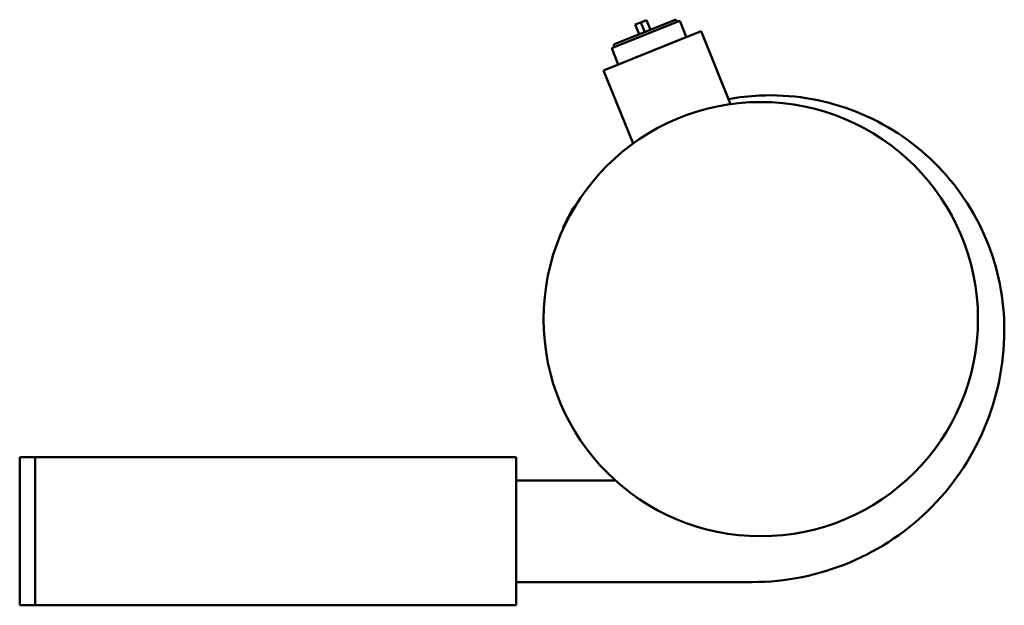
# Model space of a CAD drawing. Header units: millimetres. Extents: x 228 to 1032, y 206 to 685.
import ezdxf

# ---------------------------------------------------------------- set-up
doc = ezdxf.new("R2010")
doc.units = ezdxf.units.MM
doc.header["$LTSCALE"] = 3
doc.layers.add('Widoczne (ISO)', color=7, linetype='Continuous', lineweight=50)

msp = doc.modelspace()

# ---------------------------------------------------------------- linework, layer by layer
at = {"layer": 'Widoczne (ISO)'}
for p, q in [((766.23, 684.22), (712.23, 662.4)), ((763.25, 685.28), (713.64, 665.24)), ((735.26, 683.14), (739.89, 685.01)), ((743.08, 677.13), (739.89, 685.01)), ((764.73, 683.61), (764.22, 684.86)), ((784.57, 675.88), (704.83, 643.67)), ((730.62, 681.27), (735.26, 683.14)), ((733.81, 673.39), (730.62, 681.27)), ((738.44, 675.26), (735.26, 683.14)), ((772.44, 671.2), (767.37, 683.74)), ((808.65, 616.28), (784.57, 675.88)), ((772.9, 671.39), (716.34, 648.53)), ((772.9, 671.39), (773.09, 671.46)), ((716.81, 648.72), (711.74, 661.26)), ((713.73, 663.01), (713.23, 664.26)), ((716.16, 648.46), (716.34, 648.53)), ((728.91, 584.06), (704.83, 643.67)), ((679.76, 530.89), (672.5, 517.24)), ((240.29, 327.5), (227.71, 327.5)), ((227.71, 206.5), (227.71, 327.5)), ((240.29, 327.5), (633.29, 327.5)), ((240.29, 206.5), (240.29, 327.5)), ((633.29, 206.5), (633.29, 327.5)), ((633.29, 308.5), (712.19, 308.5)), ((826.19, 225.5), (633.29, 225.5)), ((240.29, 206.5), (227.71, 206.5)), ((240.29, 206.5), (633.29, 206.5))]:
    msp.add_line(p, q, dxfattribs=at)
msp.add_circle((833.29, 440.5), 177.5, dxfattribs=at)
for centre, radius, start, end in [((763.53, 684.58), 0.75, 22, 112), ((766.56, 683.41), 0.875, 22, 112), ((773.16, 671.27), 0.2, 22, 112), ((712.55, 661.59), 0.875, 112, 202), ((713.92, 664.54), 0.75, 112, 202), ((716.23, 648.27), 0.2, 112, 202), ((839.99, 447.78), 175.7, 92.52916, 100.82112), ((840.69, 431.9), 191.6, 1.18551, 92.52916), ((683.97, 528.65), 4.77, 118.25286, 152), ((676.71, 515), 4.77, 152, 185.74714), ((826.19, 431.6), 206.1, 270, 1.18551), ((712.19, 318.5), 10, 270, 282.51596)]:
    msp.add_arc(centre, radius, start, end, dxfattribs=at)

doc.saveas('drawing.dxf')
